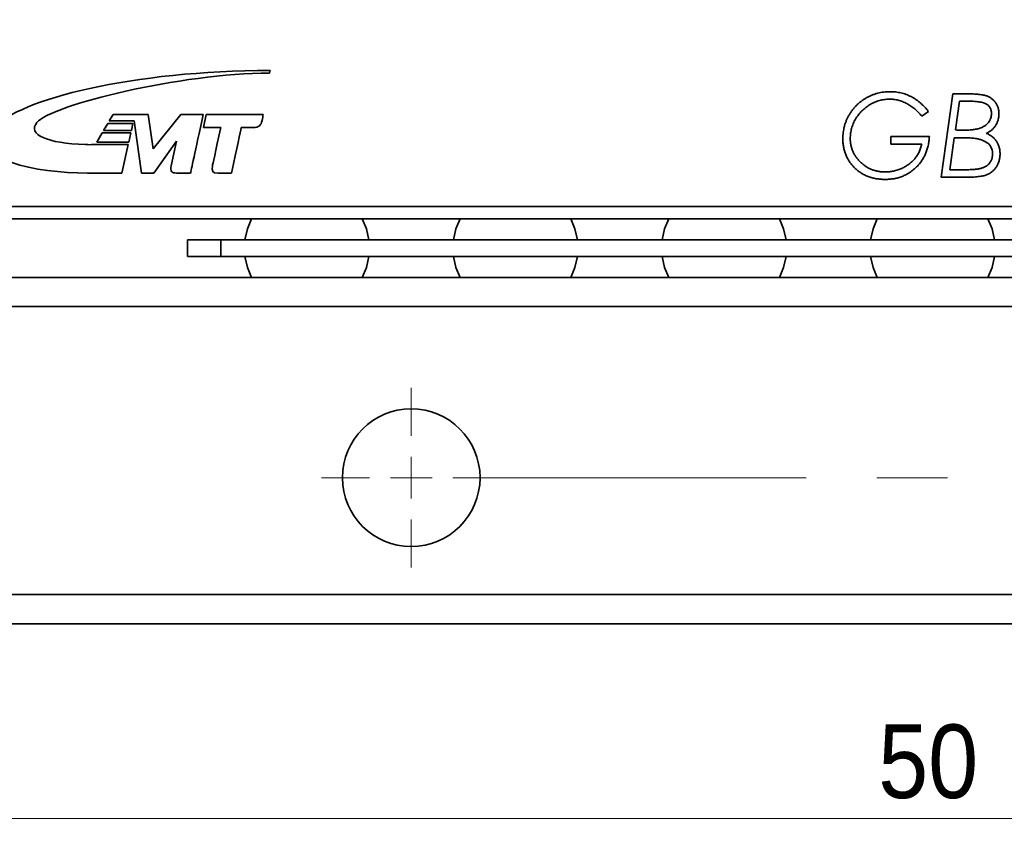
# Model space of a CAD drawing. Header units: millimetres. Extents: x 4 to 194, y 4 to 137.
# Tile 3 of 18: x 28 to 52, y 33 to 53. Entities that reach past the tile are written whole.
import ezdxf

# ---------------------------------------------------------------- set-up
doc = ezdxf.new("R2010")
doc.units = ezdxf.units.MM
doc.header["$LTSCALE"] = 0.666667
doc.linetypes.add('CENTERX2', pattern=[20.32, 12.7, -2.54, 2.54, -2.54])
doc.styles.add('SLDTEXTSTYLE1', font='GOTHIC.TTF', dxfattribs={"width": 0.913})
doc.dimstyles.new('SLDDIMSTYLE0', dxfattribs={"dimtxt": 1.763889, "dimasz": 1.666667, "dimexe": 0, "dimexo": 0.0625, "dimgap": 0.440972, "dimtad": 1, "dimrnd": 1e-09, "dimzin": 12, "dimdsep": 46, "dimtxsty": 'SLDTEXTSTYLE1', "dimsah": 1, "dimcen": 0.09, "dimadec": 0, "dimazin": 3, "dimtfac": 1, "dimtofl": 0, "dimtmove": 0, "dimatfit": 3, "dimfxl": 0, "dimfrac": 2, "dimtolj": 1, "dimtzin": 12, "dimarcsym": 0})
doc.dimstyles.new('SLDDIMSTYLE1', dxfattribs={"dimtxt": 1.763889, "dimasz": 1.666667, "dimexe": 0, "dimexo": 0.0625, "dimgap": 0.440972, "dimtad": 1, "dimrnd": 1e-09, "dimzin": 12, "dimdsep": 46, "dimtxsty": 'SLDTEXTSTYLE1', "dimsah": 1, "dimcen": 0.09, "dimadec": 0, "dimazin": 3, "dimtfac": 1, "dimtmove": 0, "dimatfit": 0, "dimfxl": 0, "dimfrac": 2, "dimtolj": 1, "dimtzin": 12, "dimarcsym": 0})

# ---------------------------------------------------------------- blocks, each defined once
blk = doc.blocks.new('_D')
at = {"color": 114, "linetype": 'Continuous', "lineweight": 18}
for p, q in [((33.327, 56.315), (17.66, 56.315)), ((18.327, 38.315), (18.327, 56.315)), ((25.027, 38.315), (17.66, 38.315))]:
    blk.add_line(p, q, dxfattribs=at)
for points in [[(18.327, 56.315), (18.06, 54.648), (18.594, 54.648)], [(18.327, 38.315), (18.594, 39.982), (18.06, 39.982)]]:
    blk.add_solid(points, dxfattribs=at)
at = {"color": 114, "linetype": 'Continuous', "lineweight": 18, "insert": (16.074, 46.012), "char_height": 1.7639, "attachment_point": 1, "rotation": 90, "style": 'SLDTEXTSTYLE1'}
blk.add_mtext('18', dxfattribs=at)
blk = doc.blocks.new('_D_1')
at = {"color": 114, "linetype": 'Continuous', "lineweight": 18}
for p, q in [((24.994, 38.348), (24.994, 32.982)), ((22.994, 38.198), (22.994, 32.982)), ((22.994, 33.648), (19.169, 33.648)), ((22.994, 33.648), (24.994, 33.648)), ((24.994, 33.648), (28.994, 33.648))]:
    blk.add_line(p, q, dxfattribs=at)
for points in [[(22.994, 33.648), (21.327, 33.915), (21.327, 33.382)], [(24.994, 33.648), (26.66, 33.382), (26.66, 33.915)]]:
    blk.add_solid(points, dxfattribs=at)
at = {"color": 114, "linetype": 'Continuous', "lineweight": 18, "insert": (19.169, 35.901), "char_height": 1.764, "attachment_point": 1, "style": 'SLDTEXTSTYLE1'}
blk.add_mtext('2', dxfattribs=at)
blk = doc.blocks.new('_D_2')
at = {"color": 114, "linetype": 'Continuous', "lineweight": 18}
for p, q in [((24.994, 38.348), (24.994, 32.982)), ((74.994, 38.348), (74.994, 32.982)), ((24.994, 33.648), (74.994, 33.648))]:
    blk.add_line(p, q, dxfattribs=at)
for points in [[(24.994, 33.648), (26.66, 33.382), (26.66, 33.915)], [(74.994, 33.648), (73.327, 33.915), (73.327, 33.382)]]:
    blk.add_solid(points, dxfattribs=at)
at = {"color": 114, "linetype": 'Continuous', "lineweight": 18, "insert": (48.69, 35.901), "char_height": 1.7639, "attachment_point": 1, "style": 'SLDTEXTSTYLE1'}
blk.add_mtext('50', dxfattribs=at)
blk = doc.blocks.new('SW_CENTERMARKSYMBOL_2')
at = {"color": 0, "linetype": 'Continuous', "lineweight": 18}
for p, q in [((0, 1), (0, 2.15)), ((25, 1), (25, 2.15)), ((0, 0), (0, 0.5)), ((25, 0), (25, 0.5)), ((-1, 0), (-2.15, 0)), ((0, 0), (-0.5, 0)), ((0, 0), (0, -0.5)), ((0, 0), (0.5, 0)), ((25, 0), (24.5, 0)), ((25, 0), (25, -0.5)), ((25, 0), (25.5, 0)), ((26, 0), (27.15, 0)), ((0, -1), (0, -2.15)), ((25, -1), (25, -2.15))]:
    blk.add_line(p, q, dxfattribs=at)
at = {"color": 0, "linetype": 'CENTERX2', "lineweight": 18}
blk.add_line((1, 0), (24, 0), dxfattribs=at)

msp = doc.modelspace()

# ---------------------------------------------------------------- linework, layer by layer
at = {"color": 7, "linetype": 'Continuous', "lineweight": 35}
for p, q in [((34.0953634, 51.5099894), (34.1108662, 51.5732415)), ((50.1989372, 49.014945), (50.4793859, 51.0149453)), ((50.4793859, 51.0149453), (50.7454116, 51.0149453)), ((50.6348347, 50.835458), (50.5382801, 50.1483585)), ((30.3467528, 50.5212121), (30.2545109, 50.3640123)), ((31.1884076, 50.5212121), (30.3467528, 50.5212121)), ((31.3052215, 49.692735), (31.1884076, 50.5212121)), ((31.9692899, 50.5212121), (31.3052215, 49.692735)), ((32.5069331, 50.5212121), (31.9692899, 50.5212121)), ((32.5802617, 50.5212121), (32.5129793, 50.2092926)), ((33.9417287, 50.5212121), (32.5802617, 50.5212121)), ((49.8912449, 50.5938716), (49.7317898, 50.4764835)), ((30.2204803, 50.3060309), (30.1214956, 50.1376692)), ((30.8242437, 50.3060309), (30.2204803, 50.3060309)), ((30.2545109, 50.3640123), (30.854318, 50.3640123)), ((30.7867263, 50.1376692), (30.8242437, 50.3060309)), ((30.854318, 50.3640123), (31.0308967, 49.1157155)), ((30.0870777, 50.0793782), (29.9549938, 49.8548955)), ((30.7737027, 50.0793782), (30.0870777, 50.0793782)), ((30.1214956, 50.1376692), (30.7867263, 50.1376692)), ((30.7236292, 49.8548955), (30.7737027, 50.0793782)), ((32.5129793, 50.2092926), (32.9279915, 50.2092926)), ((33.4202104, 50.2092926), (33.7108911, 50.2092926)), ((29.9549938, 49.8548955), (30.7236292, 49.8548955)), ((31.3282438, 49.1157155), (31.8705362, 49.883421)), ((31.8705362, 49.883421), (31.7419392, 49.2874882)), ((48.993809, 49.989304), (49.9168859, 49.989304)), ((48.993809, 49.8098172), (48.993809, 49.989304)), ((49.7373988, 49.8098172), (48.993809, 49.8098172)), ((50.5122385, 49.9636633), (50.4048667, 49.1944323)), ((50.6901231, 49.9636633), (50.5122385, 49.9636633)), ((30.7107621, 49.7972247), (29.8861597, 49.7972247)), ((30.558135, 49.1157155), (30.7107621, 49.7972247)), ((29.7331453, 49.1157155), (30.558135, 49.1157155)), ((31.0308967, 49.1157155), (31.3282438, 49.1157155)), ((31.8699159, 49.1157155), (32.2058645, 49.1157155)), ((32.8566783, 49.1157155), (33.1862715, 49.1157155)), ((50.4048667, 49.1944323), (50.6929276, 49.1944323)), ((50.7770622, 49.014945), (50.1989372, 49.014945)), ((25.2938081, 48.3149448), (74.6938099, 48.3149448)), ((74.6938099, 48.0149453), (25.2938081, 48.0149453)), ((32.1338099, 47.114945), (32.1338099, 47.5149452)), ((32.1338099, 47.5149452), (32.9338086, 47.5149452)), ((32.9338086, 47.5149452), (32.9338086, 47.114945)), ((67.0538095, 47.5149452), (32.9338086, 47.5149452)), ((32.9338086, 47.114945), (32.1338099, 47.114945)), ((67.0538095, 47.114945), (32.9338086, 47.114945)), ((25.6938093, 46.6149449), (74.2938087, 46.6149449)), ((74.2938087, 45.9149451), (25.6938093, 45.9149451)), ((25.6938093, 39.0149447), (74.2938087, 39.0149447)), ((74.2938087, 38.3149459), (25.6938093, 38.3149459))]:
    msp.add_line(p, q, dxfattribs=at)
at = {"color": 7, "linetype": 'Continuous', "lineweight": 35, "flags": 128}
for points in [[(33.6671599, 48.0149453), (33.5672234, 47.7784704), (33.5072015, 47.5149452)], [(36.4804162, 47.5149452), (36.4203934, 47.7784704), (36.3204588, 48.0149453)], [(38.6671588, 48.0149453), (38.5672242, 47.7784704), (38.5072023, 47.5149452)], [(41.4804161, 47.5149452), (41.4203933, 47.7784704), (41.3204587, 48.0149453)], [(43.6671592, 48.0149453), (43.5672241, 47.7784704), (43.5072022, 47.5149452)], [(46.4804158, 47.5149452), (46.4203937, 47.7784704), (46.320459, 48.0149453)], [(48.6671591, 48.0149453), (48.5672242, 47.7784704), (48.5072021, 47.5149452)], [(51.4804159, 47.5149452), (51.4203938, 47.7784704), (51.3204589, 48.0149453)], [(33.5072015, 47.114945), (33.5672234, 46.8514198), (33.6671599, 46.6149449)], [(36.3204588, 46.6149449), (36.4203934, 46.8514198), (36.4804162, 47.114945)], [(38.5072023, 47.114945), (38.5672242, 46.8514198), (38.6671588, 46.6149449)], [(41.3204587, 46.6149449), (41.4203933, 46.8514198), (41.4804161, 47.114945)], [(43.5072022, 47.114945), (43.5672241, 46.8514198), (43.6671592, 46.6149449)], [(46.320459, 46.6149449), (46.4203937, 46.8514198), (46.4804158, 47.114945)], [(48.5072021, 47.114945), (48.5672242, 46.8514198), (48.6671591, 46.6149449)], [(51.3204589, 46.6149449), (51.4203938, 46.8514198), (51.4804159, 47.114945)]]:
    msp.add_lwpolyline(points, dxfattribs=at)
at = {"color": 7, "linetype": 'Continuous', "lineweight": 35}
msp.add_circle((37.493809, 41.8149452), 1.65, dxfattribs=at)
for points in [[(34.1108664, 51.5732414), (30.844862, 51.5732414), (28.0682855, 50.8901819), (27.5004128, 50.19503)], [(28.5220565, 50.326495), (28.8714153, 50.753756), (31.9919245, 51.5099894), (34.0953634, 51.5099894)], [(32.2058651, 49.1157154), (32.2148568, 49.1624309), (32.3152125, 49.6309297), (32.5069322, 50.5212119)], [(33.9194051, 50.3736239), (33.9333577, 50.4387363), (33.9372334, 50.4725327), (33.9417293, 50.5212119)], [(29.6832267, 49.7981548), (28.7688633, 49.8279204), (28.2854817, 50.0384503), (28.5220565, 50.326495)], [(33.7108905, 50.2092927), (33.8428205, 50.2092927), (33.89274, 50.2514607), (33.9194051, 50.3736239)], [(27.5004128, 50.19503), (26.8717686, 49.4260842), (28.5012826, 49.1157154), (29.7331462, 49.1157154)], [(32.9279921, 50.2092927), (32.8014881, 49.6212146), (32.7353422, 49.3139463), (32.7295544, 49.2874879)], [(33.186271, 49.1157154), (33.3172192, 49.7290117), (33.395199, 50.0935375), (33.4202104, 50.2092927)], [(29.8861602, 49.7972246), (29.7967083, 49.7956743), (29.7805852, 49.7950542), (29.6832267, 49.7981548)], [(31.7419396, 49.2874879), (31.7138018, 49.1566431), (31.746513, 49.1157154), (31.8699164, 49.1157154)], [(32.7295544, 49.2874879), (32.7014941, 49.1566431), (32.7331201, 49.1157154), (32.8566785, 49.1157154)]]:
    msp.add_open_spline(points, degree=3, dxfattribs=at)
for points, knots in [([(47.8399628, 49.9436311), (47.840469, 49.9684832), (47.8414751, 50.017879), (47.8481886, 50.0912943), (47.8605333, 50.1633428), (47.8768112, 50.2341653), (47.8977916, 50.3039031), (47.923341, 50.372359), (47.9539867, 50.4394961), (47.9891231, 50.5048924), (48.0282952, 50.5680691), (48.0710805, 50.6283036), (48.1178439, 50.6847759), (48.1674588, 50.7384658), (48.2212806, 50.7879952), (48.2784024, 50.8341294), (48.3386158, 50.8773568), (48.4025253, 50.9162624), (48.4688009, 50.9513279), (48.536437, 50.9824765), (48.6057982, 51.008026), (48.676133, 51.0293567), (48.7479123, 51.0457387), (48.820913, 51.0579911), (48.8953911, 51.0647044), (48.9454528, 51.0657184), (48.9705718, 51.0662272)], [0, 0, 0, 0, 0.0420977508, 0.0836732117, 0.1247303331, 0.1658304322, 0.2066951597, 0.2479983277, 0.2895041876, 0.3316068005, 0.3736656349, 0.4153462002, 0.4566493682, 0.4977836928, 0.5390837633, 0.5804191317, 0.622099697, 0.6645436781, 0.7070454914, 0.7490568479, 0.7905719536, 0.8321517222, 0.873472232, 0.9151988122, 0.9574500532, 1, 1, 1, 1]), ([(48.9705718, 51.0662272), (48.9932835, 51.0657795), (49.0382307, 51.0648933), (49.1050091, 51.0597249), (49.170456, 51.0505522), (49.2343208, 51.0371904), (49.2970212, 51.0208169), (49.3581283, 51.000341), (49.4179602, 50.9763157), (49.4762065, 50.9484574), (49.5332764, 50.9173707), (49.5884383, 50.8817619), (49.642848, 50.8433336), (49.6955928, 50.8009538), (49.7467308, 50.754432), (49.7965271, 50.704503), (49.8454343, 50.6511965), (49.8758369, 50.6131523), (49.8912449, 50.5938714)], [0, 0, 0, 0, 0.0634440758, 0.1255581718, 0.1869658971, 0.2479084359, 0.3077181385, 0.3678804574, 0.4278005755, 0.4877032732, 0.5481402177, 0.6091956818, 0.6709908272, 0.7341436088, 0.7980564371, 0.864001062, 0.9310755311, 1, 1, 1, 1]), ([(50.7454116, 51.0149452), (50.7767961, 51.014768), (50.8367674, 51.0144295), (50.9227921, 51.0125304), (51.0009509, 51.0090554), (51.0712078, 51.0038193), (51.1335337, 50.9977272), (51.1877737, 50.989627), (51.2343255, 50.9808683), (51.2852711, 50.9666462), (51.3407924, 50.9433075), (51.4012163, 50.9081216), (51.4539074, 50.8628867), (51.4921538, 50.8190863), (51.5185012, 50.7806484), (51.5359355, 50.7502454), (51.5508728, 50.7185612), (51.5627702, 50.6853838), (51.5720372, 50.6509285), (51.5788581, 50.6153272), (51.5829676, 50.5783437), (51.5833558, 50.5532836), (51.5835526, 50.5405862)], [0, 0, 0, 0, 0.0856819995, 0.1637257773, 0.2348967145, 0.2992395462, 0.3560514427, 0.4058084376, 0.448924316, 0.4852830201, 0.5500120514, 0.6127895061, 0.6753909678, 0.7387050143, 0.770964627, 0.8024843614, 0.834289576, 0.8664666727, 0.8985713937, 0.9316066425, 0.9653465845, 1, 1, 1, 1]), ([(48.9561487, 50.88674), (48.9362377, 50.8863419), (48.8964591, 50.8855466), (48.8370996, 50.8795192), (48.7784488, 50.8687841), (48.7201, 50.8549907), (48.6624768, 50.836391), (48.6054511, 50.8139459), (48.5491956, 50.7872885), (48.493735, 50.7570445), (48.4401722, 50.7231997), (48.3889738, 50.686817), (48.3413407, 50.6471359), (48.295687, 50.6057172), (48.2538316, 50.5606937), (48.2147113, 50.5132289), (48.1787597, 50.4630608), (48.1454528, 50.4107741), (48.1159617, 50.3565123), (48.0903785, 50.301022), (48.0679293, 50.2449036), (48.0505888, 50.1872891), (48.0362285, 50.1289242), (48.0269707, 50.0693886), (48.0205379, 50.0090764), (48.0198145, 49.9684881), (48.01945, 49.9480381)], [0, 0, 0, 0, 0.0407102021, 0.0813314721, 0.1218268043, 0.1625589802, 0.2038385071, 0.2455207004, 0.2877855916, 0.3310452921, 0.3746081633, 0.4172716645, 0.4593677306, 0.5013040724, 0.543226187, 0.5849378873, 0.6269985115, 0.6693462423, 0.7116252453, 0.7531640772, 0.7942380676, 0.8350936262, 0.8760912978, 0.9170334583, 0.9581981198, 1, 1, 1, 1]), ([(49.7317898, 50.4764836), (49.7190036, 50.4926494), (49.6936586, 50.5246937), (49.6530054, 50.569911), (49.6110978, 50.6125317), (49.5670599, 50.6517757), (49.5219804, 50.6889161), (49.4746871, 50.7223776), (49.4258124, 50.7530396), (49.3757019, 50.7809478), (49.3244236, 50.8057089), (49.2728806, 50.8274807), (49.2208373, 50.8453839), (49.1686995, 50.8609343), (49.1159259, 50.8725046), (49.0628829, 50.8802449), (49.0096915, 50.8859771), (48.9740596, 50.8864848), (48.9561487, 50.88674)], [0, 0, 0, 0, 0.0680128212, 0.1348165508, 0.200581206, 0.2651894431, 0.329417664, 0.3932620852, 0.4562440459, 0.5197773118, 0.582467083, 0.6441083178, 0.7043290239, 0.7640280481, 0.8235983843, 0.8824451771, 0.9409093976, 1, 1, 1, 1]), ([(50.7966936, 50.8394644), (50.7852091, 50.8393066), (50.7609049, 50.8389728), (50.7224247, 50.8389592), (50.679979, 50.8368757), (50.6503274, 50.8359445), (50.6348346, 50.835458)], [0, 0, 0, 0, 0.2128038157, 0.45034909, 0.7128111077, 1, 1, 1, 1]), ([(51.4040654, 50.5425894), (51.4036271, 50.554889), (51.4027798, 50.5786677), (51.3977798, 50.6132118), (51.3881746, 50.6450404), (51.376259, 50.6749458), (51.3592016, 50.7017534), (51.3391401, 50.726214), (51.3157118, 50.7486384), (51.2876894, 50.7682827), (51.2536471, 50.7855128), (51.2121384, 50.7999989), (51.162577, 50.8120718), (51.1051889, 50.8224242), (51.0396336, 50.830229), (50.9659775, 50.8356752), (50.8840595, 50.8387462), (50.8267443, 50.8392174), (50.7966936, 50.8394644)], [0, 0, 0, 0, 0.0481864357, 0.0931578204, 0.136189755, 0.1781500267, 0.2187856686, 0.2600359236, 0.301839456, 0.3453706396, 0.3935542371, 0.4507927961, 0.5171326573, 0.5931468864, 0.6790341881, 0.7755431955, 0.8823159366, 1, 1, 1, 1]), ([(50.6889212, 50.1431503), (50.7130939, 50.1433361), (50.7597117, 50.1436944), (50.8270522, 50.1455226), (50.8892877, 50.1492759), (50.9462552, 50.153723), (50.9979358, 50.16033), (51.0444035, 50.1676216), (51.0857187, 50.1768431), (51.1331119, 50.1903299), (51.1857621, 50.2117777), (51.2418477, 50.2443127), (51.2908062, 50.2830441), (51.3312765, 50.3282662), (51.3639146, 50.3776013), (51.3868387, 50.4305372), (51.4018191, 50.4856766), (51.4033131, 50.5235295), (51.4040654, 50.5425894)], [0, 0, 0, 0, 0.0786513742, 0.151681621, 0.2191443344, 0.2814978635, 0.3375481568, 0.3886231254, 0.4344800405, 0.475185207, 0.5488538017, 0.6187574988, 0.6855310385, 0.7510616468, 0.8154177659, 0.8770954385, 0.9381145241, 1, 1, 1, 1]), ([(51.5835526, 50.5405862), (51.5826095, 50.5141916), (51.5807586, 50.4623896), (51.564447, 50.3871444), (51.5388422, 50.31592), (51.5021954, 50.2503627), (51.457762, 50.1906315), (51.4043095, 50.1403619), (51.3447429, 50.0974322), (51.3000452, 50.0774996), (51.2774628, 50.0674291)], [0, 0, 0, 0, 0.1321029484, 0.2592653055, 0.3839458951, 0.5100280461, 0.6342175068, 0.7553740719, 0.8764086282, 1, 1, 1, 1]), ([(50.5382802, 50.1483586), (50.5616426, 50.1467935), (50.6117978, 50.1434334), (50.6620674, 50.1432489), (50.6889212, 50.1431503)], [0, 0, 0, 0, 0.4658033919, 1, 1, 1, 1]), ([(51.2774628, 50.0674291), (51.2900802, 50.0626469), (51.3149892, 50.0532057), (51.3509325, 50.036396), (51.3844077, 50.0166981), (51.4161438, 49.9948901), (51.445512, 49.9705114), (51.4732061, 49.9440311), (51.4977709, 49.9144165), (51.5211721, 49.8833794), (51.5419612, 49.8501466), (51.5599344, 49.8152626), (51.5754018, 49.7788954), (51.5876466, 49.7409107), (51.5973492, 49.7015503), (51.6040045, 49.6606823), (51.6087388, 49.6184216), (51.6090409, 49.5896115), (51.6091936, 49.5750413)], [0, 0, 0, 0, 0.0636292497, 0.1256161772, 0.1868691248, 0.2466237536, 0.3070288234, 0.3667170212, 0.4270432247, 0.4882670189, 0.54995883, 0.6116538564, 0.6731879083, 0.7361307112, 0.7996819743, 0.8641936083, 0.9313182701, 1, 1, 1, 1]), ([(48.8571904, 48.9636631), (48.8202876, 48.9644559), (48.748105, 48.9660067), (48.6426238, 48.9797101), (48.5423393, 49.0010348), (48.4472936, 49.0316183), (48.3574904, 49.0708795), (48.2733334, 49.1193959), (48.1942767, 49.17616), (48.1213506, 49.2412656), (48.0555423, 49.3130239), (47.9979548, 49.3899997), (47.9486365, 49.4711078), (47.9088884, 49.5570623), (47.8777963, 49.6473986), (47.8560164, 49.7422077), (47.8423445, 49.8414698), (47.8407671, 49.9091306), (47.8399628, 49.9436311)], [0, 0, 0, 0, 0.0698689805, 0.1366648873, 0.2011129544, 0.2638276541, 0.3254415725, 0.3864019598, 0.4474755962, 0.5094648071, 0.5712301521, 0.6315834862, 0.6912748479, 0.7506879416, 0.8106023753, 0.8718977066, 0.934680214, 1, 1, 1, 1]), ([(48.01945, 49.9480381), (48.0200376, 49.9206129), (48.0211954, 49.8665744), (48.033533, 49.7872069), (48.051922, 49.7106342), (48.0791987, 49.6374827), (48.1133087, 49.5672901), (48.1552846, 49.5004533), (48.2050402, 49.4369202), (48.2613177, 49.3769067), (48.3234077, 49.3226125), (48.3890298, 49.2744219), (48.4581805, 49.2335943), (48.531096, 49.2010554), (48.6067407, 49.1742781), (48.6861728, 49.1568922), (48.7685553, 49.1449785), (48.8246944, 49.1437658), (48.853184, 49.1431503)], [0, 0, 0, 0, 0.0637312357, 0.1255758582, 0.1863656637, 0.2466007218, 0.3067460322, 0.3675858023, 0.4297749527, 0.4941529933, 0.5586358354, 0.6213170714, 0.6832668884, 0.7449826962, 0.8067641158, 0.869525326, 0.9337863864, 1, 1, 1, 1]), ([(48.853184, 49.1431503), (48.8875767, 49.1440672), (48.9562247, 49.1458975), (49.0576426, 49.163281), (49.1573062, 49.1895146), (49.2532317, 49.2272101), (49.3440744, 49.2731478), (49.4270334, 49.3267777), (49.5007025, 49.3878468), (49.5656626, 49.4560362), (49.6211088, 49.5327954), (49.6692396, 49.6170765), (49.7086316, 49.7101054), (49.7276626, 49.77607), (49.7373987, 49.809817)], [0, 0, 0, 0, 0.0861493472, 0.1719545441, 0.2572238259, 0.3441386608, 0.4297804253, 0.5120527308, 0.5912238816, 0.66913641, 0.7474821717, 0.8279988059, 0.9120054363, 1, 1, 1, 1]), ([(49.9168859, 49.9893041), (49.9136298, 49.9519678), (49.9072454, 49.8787608), (49.887329, 49.7720467), (49.8594359, 49.6707469), (49.822925, 49.5748868), (49.7777179, 49.4847173), (49.7246461, 49.399666), (49.6631039, 49.3200228), (49.5935496, 49.2466628), (49.5177628, 49.1803925), (49.4368522, 49.1221888), (49.3512083, 49.073337), (49.2613383, 49.0327209), (49.1664999, 49.0020754), (49.0674586, 48.9795674), (48.9637315, 48.9660918), (48.8931545, 48.964483), (48.8571904, 48.9636631)], [0, 0, 0, 0, 0.06862539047, 0.13455692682, 0.19854335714, 0.2608813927, 0.32215171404, 0.38304231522, 0.44426035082, 0.50621651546, 0.56794232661, 0.62843450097, 0.68848774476, 0.74827928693, 0.80877987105, 0.87074231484, 0.93413385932, 1, 1, 1, 1]), ([(51.4297064, 49.5734387), (51.4290087, 49.5936673), (51.4276542, 49.6329327), (51.4151721, 49.6891339), (51.3938997, 49.73992), (51.3694378, 49.7779561), (51.3451288, 49.8050569), (51.324854, 49.8250986), (51.3008404, 49.842578), (51.2752766, 49.8604185), (51.2461459, 49.8755369), (51.2149061, 49.8906237), (51.1807225, 49.9041285), (51.1435706, 49.9166273), (51.1028371, 49.9279949), (51.0576894, 49.9373576), (51.008034, 49.9459824), (50.9534177, 49.9520151), (50.8942408, 49.9571812), (50.8304012, 49.9613793), (50.7618473, 49.9630882), (50.7145626, 49.9634672), (50.6901231, 49.9636631)], [0, 0, 0, 0, 0.0643191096, 0.1248487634, 0.181998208, 0.2388195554, 0.2677273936, 0.2977870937, 0.3293248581, 0.3620957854, 0.3968984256, 0.433591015, 0.4725009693, 0.5137632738, 0.5583096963, 0.6069929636, 0.6604463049, 0.7186481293, 0.7817937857, 0.8495060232, 0.9222160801, 1, 1, 1, 1]), ([(51.6091936, 49.5750413), (51.609053, 49.5600697), (51.6087773, 49.5307247), (51.6039348, 49.4875424), (51.5973833, 49.4458656), (51.5877429, 49.4056732), (51.5752805, 49.3672918), (51.5604603, 49.3303121), (51.5422986, 49.295244), (51.5153758, 49.2507002), (51.4760167, 49.1997977), (51.4201458, 49.1476344), (51.3566873, 49.104707), (51.2976936, 49.0762887), (51.2444945, 49.0581805), (51.1973627, 49.0469208), (51.1435945, 49.0370066), (51.0831762, 49.0286741), (51.0160736, 49.0223479), (50.9423016, 49.0181962), (50.8618886, 49.015238), (50.8060449, 49.0150452), (50.7770622, 49.0149452)], [0, 0, 0, 0, 0.0389941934, 0.076430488, 0.1131067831, 0.1488988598, 0.184009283, 0.2181985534, 0.2525979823, 0.2867996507, 0.3537713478, 0.4195173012, 0.4851590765, 0.5527187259, 0.5894791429, 0.6314317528, 0.6788735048, 0.7319329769, 0.7903214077, 0.854474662, 0.9244726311, 1, 1, 1, 1]), ([(51.1067898, 49.2176695), (51.1196474, 49.2207347), (51.1448761, 49.2267491), (51.1811577, 49.2379127), (51.215232, 49.2507346), (51.2465586, 49.2655902), (51.2760074, 49.281455), (51.3021557, 49.3001378), (51.3266355, 49.3196835), (51.3481723, 49.3414913), (51.3677338, 49.3646963), (51.3839386, 49.3901035), (51.3981491, 49.4167048), (51.4098668, 49.444827), (51.4186555, 49.4748154), (51.4249029, 49.5063303), (51.4291713, 49.5394023), (51.4295257, 49.5619398), (51.4297064, 49.5734387)], [0, 0, 0, 0, 0.0752317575, 0.1476168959, 0.2159562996, 0.2822783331, 0.3448976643, 0.4060600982, 0.4649549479, 0.5230145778, 0.5802520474, 0.6373985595, 0.694195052, 0.7517999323, 0.8104932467, 0.8717736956, 0.9345773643, 1, 1, 1, 1]), ([(50.6929276, 49.1944323), (50.7169672, 49.1944859), (50.7631798, 49.194589), (50.8295482, 49.1960102), (50.8902089, 49.1972145), (50.9449452, 49.2003054), (50.9938684, 49.2031906), (51.036711, 49.2074109), (51.0738444, 49.2113038), (51.0963943, 49.2156609), (51.1067898, 49.2176695)], [0, 0, 0, 0, 0.1737660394, 0.3340406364, 0.4798599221, 0.6122856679, 0.7303115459, 0.834054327, 0.923499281, 1, 1, 1, 1])]:
    msp.add_open_spline(points, degree=3, knots=knots, dxfattribs=at)

# ---------------------------------------------------------------- block references
at = {"color": 7, "linetype": 'Continuous', "lineweight": 0}
msp.add_blockref('SW_CENTERMARKSYMBOL_2', (37.493809, 41.8149452), dxfattribs=at)

# ---------------------------------------------------------------- dimensions: what is measured, and where the dimension line sits
at = {"color": 114, "linetype": 'Continuous', "lineweight": 18}
dim = msp.add_linear_dim(base=(18.3271423, 56.3149452), p1=(25.693809, 38.3149452), p2=(33.993809, 56.3149452), angle=90, dimstyle='SLDDIMSTYLE0', dxfattribs=at)
dim.commit()
dim.dimension.update_dxf_attribs({"geometry": '_D', "text_midpoint": (18.3271423, 47.3149452), "dimtype": 160})
for base, p1, p2, dimstyle, picture, middle in [((24.993809, 33.6482785), (22.993809, 38.8649452), (24.993809, 39.0149452), 'SLDDIMSTYLE1', '_D_1', (19.820293, 33.6482785)), ((74.993809, 33.6482785), (24.993809, 39.0149452), (74.993809, 39.0149452), 'SLDDIMSTYLE0', '_D_2', (49.993809, 33.6482785))]:
    dim = msp.add_linear_dim(base=base, p1=p1, p2=p2, dimstyle=dimstyle, dxfattribs=at)
    dim.commit()
    dim.dimension.update_dxf_attribs({"geometry": picture, "text_midpoint": middle, "dimtype": 160})

doc.saveas('drawing.dxf')
